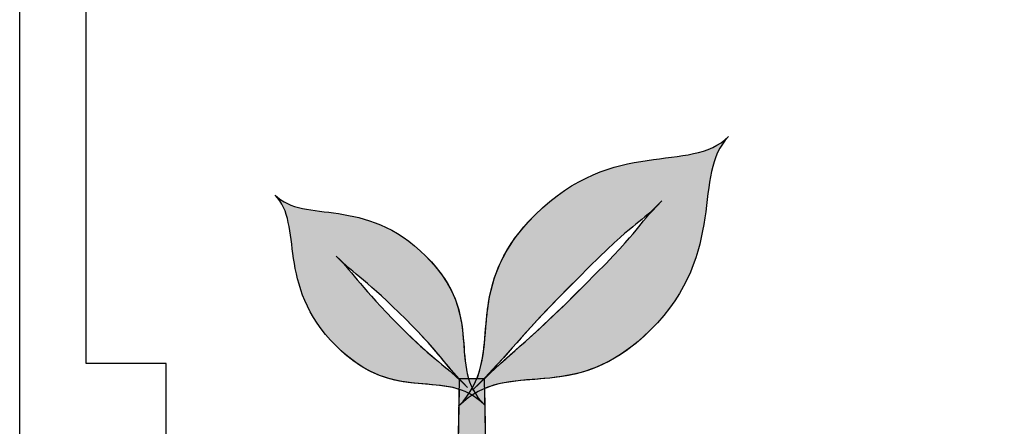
# Model space of a CAD drawing. Extents: x -155 to 554, y -508 to 909.
# Tile 3 of 7: x -155 to 55, y -111 to -24. Entities that reach past the tile are written whole.
import ezdxf

# ---------------------------------------------------------------- set-up
doc = ezdxf.new("R2010")
doc.units = 0
doc.header["$MEASUREMENT"] = 0
doc.layers.add('LAYER_1', color=7, linetype='CONTINUOUS')

# ---------------------------------------------------------------- blocks, each defined once
blk = doc.blocks.new('BLOCK_2')
at = {"layer": 'LAYER_1', "color": 7}
blk.add_lwpolyline([(242.02, -476.98), (156.98, -476.98), (156.98, -493.99), (71.94, -493.99), (71.94, -476.98), (-34.36, -476.98), (-34.36, -493.99), (-140.66, -493.99), (-140.66, -380.6), (-123.65, -380.6), (-123.65, -267.22), (-140.66, -267.22), (-140.66, -182.18), (-123.65, -182.18), (-123.65, -97.14), (-140.66, -97.14), (-140.66, -12.1)], dxfattribs=at)

msp = doc.modelspace()

# ---------------------------------------------------------------- hatches: boundary and pattern name
at = {"layer": 'LAYER_1'}
h = msp.add_hatch(color=1, dxfattribs=at)
h.dxf.hatch_style = 2
edge = h.paths.add_edge_path()
edge.add_spline(control_points=[(-3.84, -48.8), (-11.86, -56.83), (-28.32, -48.74), (-45.07, -65.48), (-58.87, -79.29), (-53.64, -90.67), (-57.44, -100.3), (-57.44, -100.3), (-59.24, -100.3), (-59.24, -100.3), (-61.42, -93.04), (-58.04, -84.54), (-68.31, -74.28), (-81.37, -61.22), (-94.19, -67.52), (-100.45, -61.26), (-94.19, -67.52), (-100.49, -80.34), (-87.43, -93.4), (-77.01, -103.82), (-68.47, -100.26), (-61.16, -102.67), (-61.16, -102.67), (-61.23, -106.1), (-61.23, -106.1), (-61.27, -106.14), (-61.31, -106.18), (-61.35, -106.23), (-61.31, -106.19), (-61.27, -106.15), (-61.23, -106.12), (-61.23, -106.12), (-62.32, -164.62), (-62.32, -164.62), (-62.32, -166.83), (-60.61, -168.62), (-58.49, -168.62), (-56.38, -168.62), (-54.66, -166.83), (-54.66, -164.62), (-54.66, -164.62), (-55.82, -102.48), (-55.82, -102.48), (-46.09, -98.39), (-34.51, -104.03), (-20.51, -90.03), (-3.77, -73.29), (-11.86, -56.83), (-3.84, -48.8)], knot_values=[0, 0, 0, 0, 1, 1, 1, 2, 2, 2, 3, 3, 3, 4, 4, 4, 5, 5, 5, 6, 6, 6, 7, 7, 7, 8, 8, 8, 9, 9, 9, 10, 10, 10, 11, 11, 11, 12, 12, 12, 13, 13, 13, 14, 14, 14, 15, 15, 15, 16, 16, 16, 16], degree=3, periodic=1)
edge = h.paths.add_edge_path()
edge.add_spline(control_points=[(-73.95, -89.1), (-82.12, -80.93), (-83.48, -78.2), (-87.39, -74.29), (-83.48, -78.2), (-80.76, -79.56), (-72.59, -87.73), (-65.39, -94.93), (-64.78, -96.6), (-61.12, -100.51), (-61.12, -100.51), (-61.12, -100.62), (-61.12, -100.62), (-65.07, -96.92), (-66.72, -96.32), (-73.95, -89.1)], knot_values=[0, 0, 0, 0, 1, 1, 1, 2, 2, 2, 3, 3, 3, 4, 4, 4, 5, 5, 5, 5], degree=3, periodic=1)
edge = h.paths.add_edge_path()
edge.add_spline(control_points=[(-55.86, -100.39), (-55.86, -100.39), (-55.87, -100.3), (-55.87, -100.3), (-55.87, -100.3), (-55.87, -100.3), (-55.87, -100.3), (-49.38, -93.57), (-48.06, -91.1), (-35.82, -78.86), (-22.16, -65.2), (-24.57, -69.05), (-18.03, -62.51), (-24.57, -69.05), (-20.71, -66.65), (-34.37, -80.3), (-46.63, -92.57), (-49.1, -93.86), (-55.86, -100.39)], knot_values=[0, 0, 0, 0, 1, 1, 1, 2, 2, 2, 3, 3, 3, 4, 4, 4, 5, 5, 5, 6, 6, 6, 6], degree=3, periodic=1)

# ---------------------------------------------------------------- linework, layer by layer
at = {"layer": 'LAYER_1', "color": 7}
msp.add_lwpolyline([(-154.83, 909.16), (553.83, 909.16), (553.83, -508.16), (-154.83, -508.16), (-154.83, 909.16)], dxfattribs=at)
at = {"layer": 'LAYER_1', "color": 3}
msp.add_lwpolyline([(-54.66, -164.62), (-62.32, -164.62), (-61.12, -100.3), (-55.87, -100.3), (-54.66, -164.62)], dxfattribs=at)
at = {"layer": 'LAYER_1'}
for points, knots in [([(-3.84, -48.8), (-11.86, -56.83), (-28.32, -48.74), (-45.07, -65.48), (-58.87, -79.29), (-53.64, -90.67), (-57.44, -100.3), (-57.44, -100.3), (-59.24, -100.3), (-59.24, -100.3), (-61.42, -93.04), (-58.04, -84.54), (-68.31, -74.28), (-81.37, -61.22), (-94.19, -67.52), (-100.45, -61.26), (-94.19, -67.52), (-100.49, -80.34), (-87.43, -93.4), (-77.01, -103.82), (-68.47, -100.26), (-61.16, -102.67), (-61.16, -102.67), (-61.23, -106.1), (-61.23, -106.1), (-61.27, -106.14), (-61.31, -106.18), (-61.35, -106.23), (-61.31, -106.19), (-61.27, -106.15), (-61.23, -106.12), (-61.23, -106.12), (-62.32, -164.62), (-62.32, -164.62), (-62.32, -166.83), (-60.61, -168.62), (-58.49, -168.62), (-56.38, -168.62), (-54.66, -166.83), (-54.66, -164.62), (-54.66, -164.62), (-55.82, -102.48), (-55.82, -102.48), (-46.09, -98.39), (-34.51, -104.03), (-20.51, -90.03), (-3.77, -73.29), (-11.86, -56.83), (-3.84, -48.8)], [0, 0, 0, 0, 1, 1, 1, 2, 2, 2, 3, 3, 3, 4, 4, 4, 5, 5, 5, 6, 6, 6, 7, 7, 7, 8, 8, 8, 9, 9, 9, 10, 10, 10, 11, 11, 11, 12, 12, 12, 13, 13, 13, 14, 14, 14, 15, 15, 15, 16, 16, 16, 16]), ([(-55.86, -100.39), (-55.86, -100.39), (-55.87, -100.3), (-55.87, -100.3), (-55.87, -100.3), (-55.87, -100.3), (-55.87, -100.3), (-49.38, -93.57), (-48.06, -91.1), (-35.82, -78.86), (-22.16, -65.2), (-24.57, -69.05), (-18.03, -62.51), (-24.57, -69.05), (-20.71, -66.65), (-34.37, -80.3), (-46.63, -92.57), (-49.1, -93.86), (-55.86, -100.39)], [0, 0, 0, 0, 1, 1, 1, 2, 2, 2, 3, 3, 3, 4, 4, 4, 5, 5, 5, 6, 6, 6, 6]), ([(-73.95, -89.1), (-82.12, -80.93), (-83.48, -78.2), (-87.39, -74.29), (-83.48, -78.2), (-80.76, -79.56), (-72.59, -87.73), (-65.39, -94.93), (-64.78, -96.6), (-61.12, -100.51), (-61.12, -100.51), (-61.12, -100.62), (-61.12, -100.62), (-65.07, -96.92), (-66.72, -96.32), (-73.95, -89.1)], [0, 0, 0, 0, 1, 1, 1, 2, 2, 2, 3, 3, 3, 4, 4, 4, 5, 5, 5, 5])]:
    msp.add_open_spline(points, degree=3, knots=knots, dxfattribs=at)
at = {"layer": 'LAYER_1', "color": 3}
for points in [[(-45.07, -65.48), (-61.81, -82.23), (-50.54, -95.41), (-61.35, -106.22), (-50.54, -95.41), (-37.26, -106.78), (-20.51, -90.03), (-3.77, -73.29), (-11.86, -56.83), (-3.84, -48.8), (-11.86, -56.83), (-28.32, -48.74), (-45.07, -65.48)], [(-68.31, -74.28), (-81.37, -61.22), (-94.19, -67.52), (-100.45, -61.26), (-94.19, -67.52), (-100.49, -80.34), (-87.43, -93.4), (-74.37, -106.46), (-64.27, -97.54), (-55.83, -105.97), (-64.27, -97.54), (-55.25, -87.34), (-68.31, -74.28)], [(-34.37, -80.3), (-48.03, -93.96), (-49.54, -94.01), (-58.35, -102.83), (-49.54, -94.01), (-49.48, -92.51), (-35.82, -78.86), (-22.16, -65.2), (-24.57, -69.05), (-18.03, -62.51), (-24.57, -69.05), (-20.71, -66.65), (-34.37, -80.3)], [(-87.39, -74.29), (-83.48, -78.2), (-80.76, -79.56), (-72.59, -87.73), (-64.42, -95.9), (-64.74, -96.95), (-59.46, -102.23), (-64.74, -96.95), (-65.78, -97.26), (-73.95, -89.1), (-82.12, -80.93), (-83.48, -78.2), (-87.39, -74.29)]]:
    msp.add_open_spline(points, degree=3, knots=[0, 0, 0, 0, 1, 1, 1, 2, 2, 2, 3, 3, 3, 4, 4, 4, 4], dxfattribs=at)

# ---------------------------------------------------------------- block references
at = {"layer": 'LAYER_1'}
msp.add_blockref('BLOCK_2', (0, 0), dxfattribs=at)

doc.saveas('drawing.dxf')
